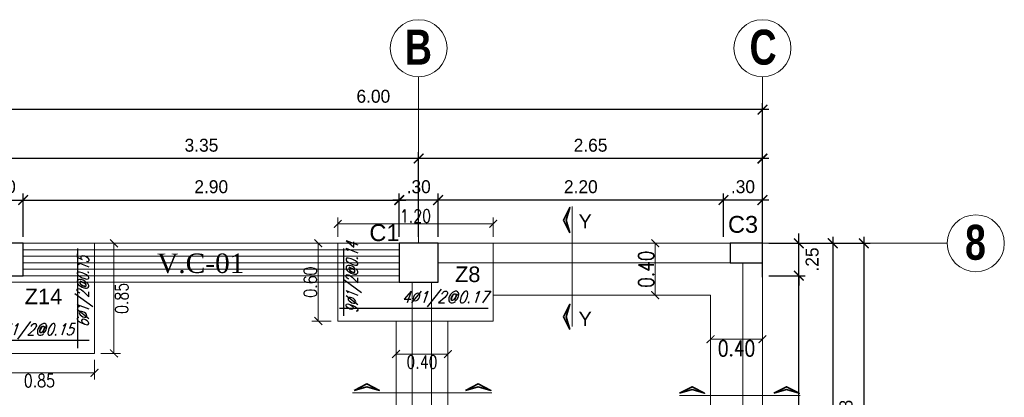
# Model space of a CAD drawing. Header units: metres. Extents: x -11 to 490, y -19 to 215.
# Tile 15 of 73: x 0.27 to 7.86, y 18.81 to 21.72. Entities that reach past the tile are written whole.
import ezdxf
from ezdxf.enums import TextEntityAlignment as Align

# ---------------------------------------------------------------- set-up
doc = ezdxf.new("R2010")
doc.units = ezdxf.units.M
for name, color, linetype, lineweight in [('COLUMNAS', 5, 'Continuous', 80), ('COTAS', 9, 'Continuous', 13), ('EJES', 251, 'Continuous', 20), ('LAYER2', 1, 'Continuous', 20)]:
    doc.layers.add(name, color=color, linetype=linetype, lineweight=lineweight)
for name, color, linetype in [('FIERRO', 5, 'Continuous'), ('LAYER8', 21, 'Continuous'), ('VIGAS', 2, 'Continuous')]:
    doc.layers.add(name, color=color, linetype=linetype)
doc.layers.add('PLUMA 0.8', color=7, linetype='Continuous', lineweight=80, true_color=0x2e2e2e)
doc.layers.add('VIGAS DE CIMENTACION', color=6, linetype='Continuous', lineweight=30, true_color=0xff00ff)
doc.styles.add('DUTCHBI', font='dutchbi.ttf')
doc.styles.add('joe1', font='impact.ttf')
doc.styles.add('SANSSERIFBOLD', font='arial.ttf')
doc.styles.add('STYLE1', font='arial.ttf')
doc.styles.add('STYLE2', font='swissel.ttf', dxfattribs={"height": 0.3})
doc.styles.add('STYLE5', font='romans.shx', dxfattribs={"width": 0.8})
doc.styles.add('TEXTOCENT', font='GOTHIC.TTF')
doc.styles.add('ZOILA', font='arial.ttf', dxfattribs={"oblique": 0.01})
doc.dimstyles.new('dimlosa', dxfattribs={"dimtxt": 0.04, "dimasz": 0.01, "dimexe": 0.01, "dimexo": 0.01, "dimgap": 0.01, "dimtad": 2, "dimzin": 3, "dimdsep": 46, "dimtxsty": 'STYLE1', "dimblk": 'DOT', "dimcen": 0.15, "dimclrd": 1, "dimclre": 1, "dimclrt": 3, "dimadec": 0, "dimazin": 0, "dimtfac": 1, "dimtix": 1, "dimtmove": 2, "dimatfit": 3, "dimldrblk": 'ARCHTICK', "dimfxl": 0.11, "dimfxlon": 1, "dimlwd": 9, "dimlwe": 9, "dimarcsym": 0})
doc.dimstyles.new('PLANTA50', dxfattribs={"dimscale": 0.5, "dimtxt": 0.2, "dimasz": 0.15, "dimexe": 0.1, "dimexo": 0.1, "dimgap": 0.1, "dimtad": 2, "dimzin": 7, "dimdsep": 46, "dimtxsty": 'TEXTOCENT', "dimblk": 'ARCHTICK', "dimcen": 0.2, "dimdle": 0.1, "dimclrd": 8, "dimclre": 8, "dimclrt": 256, "dimaunit": 1, "dimadec": 0, "dimazin": 0, "dimtfac": 1, "dimtix": 1, "dimtmove": 2, "dimatfit": 3, "dimldrblk": 'ARCHTICK', "dimfxl": 1, "dimtolj": 1, "dimtzin": 0, "dimarcsym": 0})

# ---------------------------------------------------------------- blocks, each defined once
blk = doc.blocks.new('_ARCHTICK')
at = {"color": 0, "linetype": 'ByBlock', "const_width": 0.15}
blk.add_lwpolyline([(-0.5, -0.5), (0.5, 0.5)], dxfattribs=at)
blk = doc.blocks.new('*D262')
at = {"layer": 'COTAS', "color": 8, "lineweight": -2, "transparency": 16777216}
for p, q in [((5.7, 20.05), (5.7, 20.3833)), ((6, 19.7376), (6, 20.3833)), ((6.05, 20.3333), (5.65, 20.3333))]:
    blk.add_line(p, q, dxfattribs=at)
at = {"layer": 'Defpoints', "color": 0, "lineweight": 5, "transparency": 16777216}
for p in [(5.7, 20.3333), (5.7, 20), (6, 19.6876)]:
    blk.add_point(p, dxfattribs=at)
at = {"layer": 'COTAS', "color": 8, "lineweight": -2, "transparency": 16777216, "xscale": 0.075, "yscale": 0.075, "zscale": 0.075, "rotation": 180}
blk.add_blockref('_ARCHTICK', (5.7, 20.3333), dxfattribs=at)
at = {"layer": 'COTAS', "color": 8, "lineweight": -2, "transparency": 16777216, "xscale": 0.075, "yscale": 0.075, "zscale": 0.075}
blk.add_blockref('_ARCHTICK', (6, 20.3333), dxfattribs=at)
at = {"layer": 'COTAS', "transparency": 16777216, "insert": (5.85, 20.4358), "char_height": 0.1, "attachment_point": 5, "style": 'TEXTOCENT'}
blk.add_mtext('\\A1;.30', dxfattribs=at)
blk = doc.blocks.new('*D263')
at = {"layer": 'COTAS', "color": 8, "lineweight": -2, "transparency": 16777216}
for p, q in [((6.05, 20.6533), (3.2994, 20.6533)), ((3.3494, 20.05), (3.3494, 20.7033)), ((6, 20.05), (6, 20.7033))]:
    blk.add_line(p, q, dxfattribs=at)
at = {"layer": 'Defpoints', "color": 0, "lineweight": 5, "transparency": 16777216}
for p in [(3.3494, 20.6533), (3.3494, 20), (6, 20)]:
    blk.add_point(p, dxfattribs=at)
at = {"layer": 'COTAS', "color": 8, "lineweight": -2, "transparency": 16777216, "xscale": 0.075, "yscale": 0.075, "zscale": 0.075, "rotation": 180}
blk.add_blockref('_ARCHTICK', (3.3494, 20.6533), dxfattribs=at)
at = {"layer": 'COTAS', "color": 8, "lineweight": -2, "transparency": 16777216, "xscale": 0.075, "yscale": 0.075, "zscale": 0.075}
blk.add_blockref('_ARCHTICK', (6, 20.6533), dxfattribs=at)
at = {"layer": 'COTAS', "transparency": 16777216, "insert": (4.6747, 20.7558), "char_height": 0.1, "attachment_point": 5, "style": 'TEXTOCENT'}
blk.add_mtext('\\A1;2.65', dxfattribs=at)
blk = doc.blocks.new('*D264')
at = {"layer": 'COTAS', "color": 8, "lineweight": -2, "transparency": 16777216}
for p, q in [((6.05, 21.031), (-0.05, 21.031)), ((0, 19.7376), (0, 21.081)), ((6, 19.7376), (6, 21.081))]:
    blk.add_line(p, q, dxfattribs=at)
at = {"layer": 'Defpoints', "color": 0, "lineweight": 5, "transparency": 16777216}
for p in [(0, 21.031), (0, 19.6876), (6, 19.6876)]:
    blk.add_point(p, dxfattribs=at)
at = {"layer": 'COTAS', "color": 8, "lineweight": -2, "transparency": 16777216, "xscale": 0.075, "yscale": 0.075, "zscale": 0.075, "rotation": 180}
blk.add_blockref('_ARCHTICK', (0, 21.031), dxfattribs=at)
at = {"layer": 'COTAS', "color": 8, "lineweight": -2, "transparency": 16777216, "xscale": 0.075, "yscale": 0.075, "zscale": 0.075}
blk.add_blockref('_ARCHTICK', (6, 21.031), dxfattribs=at)
at = {"layer": 'COTAS', "transparency": 16777216, "insert": (3, 21.1335), "char_height": 0.1, "attachment_point": 5, "style": 'TEXTOCENT'}
blk.add_mtext('\\A1;6.00', dxfattribs=at)
blk = doc.blocks.new('*D265')
at = {"layer": 'COTAS', "color": 8, "lineweight": -2, "transparency": 16777216}
for p, q in [((3.2, 20.05), (3.2, 20.3833)), ((3.4994, 20.05), (3.4994, 20.3833)), ((3.5494, 20.3333), (3.15, 20.3333))]:
    blk.add_line(p, q, dxfattribs=at)
at = {"layer": 'Defpoints', "color": 0, "lineweight": 5, "transparency": 16777216}
for p in [(3.2, 20.3333), (3.2, 20), (3.4994, 20)]:
    blk.add_point(p, dxfattribs=at)
at = {"layer": 'COTAS', "color": 8, "lineweight": -2, "transparency": 16777216, "xscale": 0.075, "yscale": 0.075, "zscale": 0.075, "rotation": 180}
blk.add_blockref('_ARCHTICK', (3.2, 20.3333), dxfattribs=at)
at = {"layer": 'COTAS', "color": 8, "lineweight": -2, "transparency": 16777216, "xscale": 0.075, "yscale": 0.075, "zscale": 0.075}
blk.add_blockref('_ARCHTICK', (3.4994, 20.3333), dxfattribs=at)
at = {"layer": 'COTAS', "transparency": 16777216, "insert": (3.3497, 20.4358), "char_height": 0.1, "attachment_point": 5, "style": 'TEXTOCENT'}
blk.add_mtext('\\A1;.30', dxfattribs=at)
blk = doc.blocks.new('*D266')
at = {"layer": 'COTAS', "color": 8, "lineweight": -2, "transparency": 16777216}
for p, q in [((3.3994, 20.6533), (-0.05, 20.6533)), ((0, 20.05), (0, 20.7033)), ((3.3494, 20.05), (3.3494, 20.7033))]:
    blk.add_line(p, q, dxfattribs=at)
at = {"layer": 'Defpoints', "color": 0, "lineweight": 5, "transparency": 16777216}
for p in [(0, 20.6533), (0, 20), (3.3494, 20)]:
    blk.add_point(p, dxfattribs=at)
at = {"layer": 'COTAS', "color": 8, "lineweight": -2, "transparency": 16777216, "xscale": 0.075, "yscale": 0.075, "zscale": 0.075, "rotation": 180}
blk.add_blockref('_ARCHTICK', (0, 20.6533), dxfattribs=at)
at = {"layer": 'COTAS', "color": 8, "lineweight": -2, "transparency": 16777216, "xscale": 0.075, "yscale": 0.075, "zscale": 0.075}
blk.add_blockref('_ARCHTICK', (3.3494, 20.6533), dxfattribs=at)
at = {"layer": 'COTAS', "transparency": 16777216, "insert": (1.6747, 20.7558), "char_height": 0.1, "attachment_point": 5, "style": 'TEXTOCENT'}
blk.add_mtext('\\A1;3.35', dxfattribs=at)
blk = doc.blocks.new('*D267')
at = {"layer": 'COTAS', "color": 8, "lineweight": -2, "transparency": 16777216}
for p, q in [((0, 20.05), (0, 20.3833)), ((0.3, 20.05), (0.3, 20.3833)), ((-0.05, 20.3333), (0.35, 20.3333))]:
    blk.add_line(p, q, dxfattribs=at)
at = {"layer": 'Defpoints', "color": 0, "lineweight": 5, "transparency": 16777216}
for p in [(0.3, 20.3333), (0, 20), (0.3, 20)]:
    blk.add_point(p, dxfattribs=at)
at = {"layer": 'COTAS', "color": 8, "lineweight": -2, "transparency": 16777216, "xscale": 0.075, "yscale": 0.075, "zscale": 0.075, "rotation": 180}
blk.add_blockref('_ARCHTICK', (0, 20.3333), dxfattribs=at)
at = {"layer": 'COTAS', "color": 8, "lineweight": -2, "transparency": 16777216, "xscale": 0.075, "yscale": 0.075, "zscale": 0.075}
blk.add_blockref('_ARCHTICK', (0.3, 20.3333), dxfattribs=at)
at = {"layer": 'COTAS', "transparency": 16777216, "insert": (0.15, 20.4358), "char_height": 0.1, "attachment_point": 5, "style": 'TEXTOCENT'}
blk.add_mtext('\\A1;.30', dxfattribs=at)
blk = doc.blocks.new('*D268')
at = {"layer": 'COTAS', "color": 8, "lineweight": -2, "transparency": 16777216}
for p, q in [((0.3, 20.05), (0.3, 20.3833)), ((3.2, 20.05), (3.2, 20.3833)), ((0.25, 20.3333), (3.25, 20.3333))]:
    blk.add_line(p, q, dxfattribs=at)
at = {"layer": 'Defpoints', "color": 0, "lineweight": 5, "transparency": 16777216}
for p in [(3.2, 20.3333), (0.3, 20), (3.2, 20)]:
    blk.add_point(p, dxfattribs=at)
at = {"layer": 'COTAS', "color": 8, "lineweight": -2, "transparency": 16777216, "xscale": 0.075, "yscale": 0.075, "zscale": 0.075, "rotation": 180}
blk.add_blockref('_ARCHTICK', (0.3, 20.3333), dxfattribs=at)
at = {"layer": 'COTAS', "color": 8, "lineweight": -2, "transparency": 16777216, "xscale": 0.075, "yscale": 0.075, "zscale": 0.075}
blk.add_blockref('_ARCHTICK', (3.2, 20.3333), dxfattribs=at)
at = {"layer": 'COTAS', "transparency": 16777216, "insert": (1.75, 20.4358), "char_height": 0.1, "attachment_point": 5, "style": 'TEXTOCENT'}
blk.add_mtext('\\A1;2.90', dxfattribs=at)
blk = doc.blocks.new('*D269')
at = {"layer": 'COTAS', "color": 8, "lineweight": -2, "transparency": 16777216}
for p, q in [((3.4994, 20.05), (3.4994, 20.3833)), ((5.7, 20.05), (5.7, 20.3833)), ((5.75, 20.3333), (3.4494, 20.3333))]:
    blk.add_line(p, q, dxfattribs=at)
at = {"layer": 'Defpoints', "color": 0, "lineweight": 5, "transparency": 16777216}
for p in [(3.4994, 20.3333), (3.4994, 20), (5.7, 20)]:
    blk.add_point(p, dxfattribs=at)
at = {"layer": 'COTAS', "color": 8, "lineweight": -2, "transparency": 16777216, "xscale": 0.075, "yscale": 0.075, "zscale": 0.075, "rotation": 180}
blk.add_blockref('_ARCHTICK', (3.4994, 20.3333), dxfattribs=at)
at = {"layer": 'COTAS', "color": 8, "lineweight": -2, "transparency": 16777216, "xscale": 0.075, "yscale": 0.075, "zscale": 0.075}
blk.add_blockref('_ARCHTICK', (5.7, 20.3333), dxfattribs=at)
at = {"layer": 'COTAS', "transparency": 16777216, "insert": (4.5997, 20.4358), "char_height": 0.1, "attachment_point": 5, "style": 'TEXTOCENT'}
blk.add_mtext('\\A1;2.20', dxfattribs=at)
blk = doc.blocks.new('*D279')
at = {"layer": 'COTAS', "color": 8, "lineweight": -2, "transparency": 16777216}
for p, q in [((6.7818, 20.05), (6.7818, -0.05)), ((6.05, 20), (6.8318, 20)), ((6.1, 0), (6.8318, 0))]:
    blk.add_line(p, q, dxfattribs=at)
at = {"layer": 'Defpoints', "color": 0, "lineweight": 5, "transparency": 16777216}
for p in [(6, 20), (6.05, 0), (6.7818, 0)]:
    blk.add_point(p, dxfattribs=at)
at = {"layer": 'COTAS', "color": 8, "lineweight": -2, "transparency": 16777216, "xscale": 0.075, "yscale": 0.075, "zscale": 0.075}
for p, rotation in [((6.7818, 20), 90), ((6.7818, 0), 270)]:
    blk.add_blockref('_ARCHTICK', p, dxfattribs=dict(at, rotation=rotation))
at = {"layer": 'COTAS', "transparency": 16777216, "insert": (6.8844, 10), "char_height": 0.1, "attachment_point": 5, "rotation": 90, "style": 'TEXTOCENT'}
blk.add_mtext('\\A1;20.00', dxfattribs=at)
blk = doc.blocks.new('*D295')
at = {"layer": 'COTAS', "color": 8, "lineweight": -2, "transparency": 16777216}
for p, q in [((6.05, 19.75), (6.3308, 19.75)), ((6.2808, 17.4), (6.2808, 19.8)), ((6.05, 17.45), (6.3308, 17.45))]:
    blk.add_line(p, q, dxfattribs=at)
at = {"layer": 'Defpoints', "color": 0, "lineweight": 5, "transparency": 16777216}
for p in [(6, 19.75), (6.2808, 19.75), (6, 17.45)]:
    blk.add_point(p, dxfattribs=at)
at = {"layer": 'COTAS', "color": 8, "lineweight": -2, "transparency": 16777216, "xscale": 0.075, "yscale": 0.075, "zscale": 0.075}
for p, rotation in [((6.2808, 19.75), 90), ((6.2808, 17.45), 270)]:
    blk.add_blockref('_ARCHTICK', p, dxfattribs=dict(at, rotation=rotation))
at = {"layer": 'COTAS', "transparency": 16777216, "insert": (6.3833, 18.6), "char_height": 0.1, "attachment_point": 5, "rotation": 90, "style": 'TEXTOCENT'}
blk.add_mtext('\\A1;2.30', dxfattribs=at)
blk = doc.blocks.new('*D296')
at = {"layer": 'COTAS', "color": 8, "lineweight": -2, "transparency": 16777216}
for p, q in [((6.2808, 20), (6.2808, 20.075)), ((6.05, 20), (6.3308, 20)), ((6.2808, 19.75), (6.2808, 20)), ((6.05, 19.75), (6.3308, 19.75)), ((6.2808, 19.75), (6.2808, 19.675))]:
    blk.add_line(p, q, dxfattribs=at)
at = {"layer": 'Defpoints', "color": 0, "lineweight": 5, "transparency": 16777216}
for p in [(6, 20), (6.2808, 20), (6, 19.75)]:
    blk.add_point(p, dxfattribs=at)
at = {"layer": 'COTAS', "color": 8, "lineweight": -2, "transparency": 16777216, "xscale": 0.075, "yscale": 0.075, "zscale": 0.075}
for p, rotation in [((6.2808, 20), 270), ((6.2808, 19.75), 90)]:
    blk.add_blockref('_ARCHTICK', p, dxfattribs=dict(at, rotation=rotation))
at = {"layer": 'COTAS', "transparency": 16777216, "insert": (6.3833, 19.875), "char_height": 0.1, "attachment_point": 5, "rotation": 90, "style": 'TEXTOCENT'}
blk.add_mtext('\\A1;.25', dxfattribs=at)
blk = doc.blocks.new('*D301')
at = {"layer": 'COTAS', "color": 8, "lineweight": -2, "transparency": 16777216}
for p, q in [((6.5421, 20.05), (6.5421, 17.275)), ((6.3308, 20), (6.5921, 20)), ((6.3308, 17.325), (6.5921, 17.325))]:
    blk.add_line(p, q, dxfattribs=at)
at = {"layer": 'Defpoints', "color": 0, "lineweight": 5, "transparency": 16777216}
for p in [(6.2808, 20), (6.2808, 17.325), (6.5421, 17.325)]:
    blk.add_point(p, dxfattribs=at)
at = {"layer": 'COTAS', "color": 8, "lineweight": -2, "transparency": 16777216, "xscale": 0.075, "yscale": 0.075, "zscale": 0.075}
for p, rotation in [((6.5421, 20), 90), ((6.5421, 17.325), 270)]:
    blk.add_blockref('_ARCHTICK', p, dxfattribs=dict(at, rotation=rotation))
at = {"layer": 'COTAS', "transparency": 16777216, "insert": (6.6446, 18.6625), "char_height": 0.1, "attachment_point": 5, "rotation": 90, "style": 'TEXTOCENT'}
blk.add_mtext('\\A1;2.68', dxfattribs=at)
blk = doc.blocks.new('*D361')
at = {"layer": 'Defpoints', "color": 0, "linetype": 'Continuous', "lineweight": 5, "transparency": 16777216}
for p in [(2.725, 20.15), (2.725, 20), (3.925, 20)]:
    blk.add_point(p, dxfattribs=at)
at = {"layer": 'VIGAS DE CIMENTACION', "color": 1, "linetype": 'Continuous', "lineweight": 5, "transparency": 16777216}
for p, q in [((2.725, 20.05), (2.725, 20.2)), ((3.925, 20.05), (3.925, 20.2)), ((3.925, 20.15), (2.725, 20.15))]:
    blk.add_line(p, q, dxfattribs=at)
at = {"layer": 'VIGAS DE CIMENTACION', "color": 1, "linetype": 'Continuous', "lineweight": 5, "transparency": 16777216, "xscale": 0.06, "yscale": 0.06, "zscale": 0.06, "rotation": 180}
blk.add_blockref('_ARCHTICK', (2.725, 20.15), dxfattribs=at)
at = {"layer": 'VIGAS DE CIMENTACION', "color": 1, "linetype": 'Continuous', "lineweight": 5, "transparency": 16777216, "xscale": 0.06, "yscale": 0.06, "zscale": 0.06}
blk.add_blockref('_ARCHTICK', (3.925, 20.15), dxfattribs=at)
at = {"layer": 'VIGAS DE CIMENTACION', "color": 3, "linetype": 'Continuous', "lineweight": 5, "transparency": 16777216, "insert": (3.325, 20.21), "char_height": 0.1, "attachment_point": 5, "style": 'STYLE5'}
blk.add_mtext('1.20', dxfattribs=at)
blk = doc.blocks.new('*D362')
at = {"layer": 'Defpoints', "color": 0, "linetype": 'Continuous', "lineweight": 5, "transparency": 16777216}
for p in [(2.725, 20), (2.575, 19.4), (2.725, 19.4)]:
    blk.add_point(p, dxfattribs=at)
at = {"layer": 'VIGAS DE CIMENTACION', "color": 1, "linetype": 'Continuous', "lineweight": 5, "transparency": 16777216}
for p, q in [((2.675, 20), (2.525, 20)), ((2.575, 20), (2.575, 19.4)), ((2.675, 19.4), (2.525, 19.4))]:
    blk.add_line(p, q, dxfattribs=at)
at = {"layer": 'VIGAS DE CIMENTACION', "color": 1, "linetype": 'Continuous', "lineweight": 5, "transparency": 16777216, "xscale": 0.06, "yscale": 0.06, "zscale": 0.06}
for p, rotation in [((2.575, 20), 90), ((2.575, 19.4), 270)]:
    blk.add_blockref('_ARCHTICK', p, dxfattribs=dict(at, rotation=rotation))
at = {"layer": 'VIGAS DE CIMENTACION', "color": 3, "linetype": 'Continuous', "lineweight": 5, "transparency": 16777216, "insert": (2.515, 19.7), "char_height": 0.1, "attachment_point": 5, "rotation": 90, "style": 'STYLE5'}
blk.add_mtext('0.60', dxfattribs=at)
blk = doc.blocks.new('*D363')
at = {"layer": 'Defpoints', "color": 0, "linetype": 'Continuous', "lineweight": 5, "transparency": 16777216}
for p in [(0, 19.15), (0.85, 19.15), (0, 19)]:
    blk.add_point(p, dxfattribs=at)
at = {"layer": 'VIGAS DE CIMENTACION', "color": 1, "linetype": 'Continuous', "lineweight": 5, "transparency": 16777216}
for p, q in [((0, 19.1), (0, 18.95)), ((0.85, 19.1), (0.85, 18.95)), ((0.85, 19), (0, 19))]:
    blk.add_line(p, q, dxfattribs=at)
at = {"layer": 'VIGAS DE CIMENTACION', "color": 1, "linetype": 'Continuous', "lineweight": 5, "transparency": 16777216, "xscale": 0.06, "yscale": 0.06, "zscale": 0.06, "rotation": 180}
blk.add_blockref('_ARCHTICK', (0, 19), dxfattribs=at)
at = {"layer": 'VIGAS DE CIMENTACION', "color": 1, "linetype": 'Continuous', "lineweight": 5, "transparency": 16777216, "xscale": 0.06, "yscale": 0.06, "zscale": 0.06}
blk.add_blockref('_ARCHTICK', (0.85, 19), dxfattribs=at)
at = {"layer": 'VIGAS DE CIMENTACION', "color": 3, "linetype": 'Continuous', "lineweight": 5, "transparency": 16777216, "insert": (0.425, 18.94), "char_height": 0.1, "attachment_point": 5, "style": 'STYLE5'}
blk.add_mtext('0.85', dxfattribs=at)
blk = doc.blocks.new('*D364')
at = {"layer": 'Defpoints', "color": 0, "linetype": 'Continuous', "lineweight": 5, "transparency": 16777216}
for p in [(0.85, 20), (0.85, 19.15), (1, 19.15)]:
    blk.add_point(p, dxfattribs=at)
at = {"layer": 'VIGAS DE CIMENTACION', "color": 1, "linetype": 'Continuous', "lineweight": 5, "transparency": 16777216}
for p, q in [((0.9, 20), (1.05, 20)), ((1, 20), (1, 19.15)), ((0.9, 19.15), (1.05, 19.15))]:
    blk.add_line(p, q, dxfattribs=at)
at = {"layer": 'VIGAS DE CIMENTACION', "color": 1, "linetype": 'Continuous', "lineweight": 5, "transparency": 16777216, "xscale": 0.06, "yscale": 0.06, "zscale": 0.06}
for p, rotation in [((1, 20), 90), ((1, 19.15), 270)]:
    blk.add_blockref('_ARCHTICK', p, dxfattribs=dict(at, rotation=rotation))
at = {"layer": 'VIGAS DE CIMENTACION', "color": 3, "linetype": 'Continuous', "lineweight": 5, "transparency": 16777216, "insert": (1.06, 19.575), "char_height": 0.1, "attachment_point": 5, "rotation": 90, "style": 'STYLE5'}
blk.add_mtext('0.85', dxfattribs=at)
blk = doc.blocks.new('*D373')
at = {"layer": 'Defpoints', "color": 0, "linetype": 'Continuous', "lineweight": 5, "transparency": 16777216}
for p in [(3.1747, 19.4), (3.5747, 19.4), (3.5747, 19.145)]:
    blk.add_point(p, dxfattribs=at)
at = {"layer": 'VIGAS DE CIMENTACION', "color": 1, "linetype": 'Continuous', "lineweight": 5, "transparency": 16777216}
for p, q in [((3.1747, 19.35), (3.1747, 19.095)), ((3.5747, 19.35), (3.5747, 19.095)), ((3.1747, 19.145), (3.5747, 19.145))]:
    blk.add_line(p, q, dxfattribs=at)
at = {"layer": 'VIGAS DE CIMENTACION', "color": 1, "linetype": 'Continuous', "lineweight": 5, "transparency": 16777216, "xscale": 0.06, "yscale": 0.06, "zscale": 0.06, "rotation": 180}
blk.add_blockref('_ARCHTICK', (3.1747, 19.145), dxfattribs=at)
at = {"layer": 'VIGAS DE CIMENTACION', "color": 1, "linetype": 'Continuous', "lineweight": 5, "transparency": 16777216, "xscale": 0.06, "yscale": 0.06, "zscale": 0.06}
blk.add_blockref('_ARCHTICK', (3.5747, 19.145), dxfattribs=at)
at = {"layer": 'VIGAS DE CIMENTACION', "color": 3, "linetype": 'Continuous', "lineweight": 5, "transparency": 16777216, "insert": (3.3747, 19.085), "char_height": 0.1, "attachment_point": 5, "style": 'STYLE5'}
blk.add_mtext('0.40', dxfattribs=at)
blk = doc.blocks.new('*D388')
at = {"layer": 'Defpoints', "color": 0, "linetype": 'Continuous', "lineweight": 5, "transparency": 16777216}
for p in [(5.1736, 20), (5.6, 20), (5.6, 19.6)]:
    blk.add_point(p, dxfattribs=at)
at = {"layer": 'VIGAS', "color": 1, "linetype": 'Continuous', "lineweight": 5, "transparency": 16777216}
for p, q in [((5.2736, 20), (5.1236, 20)), ((5.1736, 19.6), (5.1736, 20)), ((5.2736, 19.6), (5.1236, 19.6))]:
    blk.add_line(p, q, dxfattribs=at)
at = {"layer": 'VIGAS', "color": 1, "linetype": 'Continuous', "lineweight": 5, "transparency": 16777216, "xscale": 0.06, "yscale": 0.06, "zscale": 0.06}
for p, rotation in [((5.1736, 20), 90), ((5.1736, 19.6), 270)]:
    blk.add_blockref('_ARCHTICK', p, dxfattribs=dict(at, rotation=rotation))
at = {"layer": 'VIGAS', "color": 3, "linetype": 'Continuous', "lineweight": 5, "transparency": 16777216, "insert": (5.1036, 19.8), "char_height": 0.12, "attachment_point": 5, "rotation": 90, "style": 'STYLE5'}
blk.add_mtext('0.40', dxfattribs=at)
blk = doc.blocks.new('*D389')
at = {"layer": 'Defpoints', "color": 0, "linetype": 'Continuous', "lineweight": 5, "transparency": 16777216}
for p in [(5.6, 19.6), (6, 19.6), (6, 19.2594)]:
    blk.add_point(p, dxfattribs=at)
at = {"layer": 'VIGAS', "color": 1, "linetype": 'Continuous', "lineweight": 5, "transparency": 16777216}
for p, q in [((5.6, 19.3594), (5.6, 19.2094)), ((6, 19.3594), (6, 19.2094)), ((5.6, 19.2594), (6, 19.2594))]:
    blk.add_line(p, q, dxfattribs=at)
at = {"layer": 'VIGAS', "color": 1, "linetype": 'Continuous', "lineweight": 5, "transparency": 16777216, "xscale": 0.06, "yscale": 0.06, "zscale": 0.06, "rotation": 180}
blk.add_blockref('_ARCHTICK', (5.6, 19.2594), dxfattribs=at)
at = {"layer": 'VIGAS', "color": 1, "linetype": 'Continuous', "lineweight": 5, "transparency": 16777216, "xscale": 0.06, "yscale": 0.06, "zscale": 0.06}
blk.add_blockref('_ARCHTICK', (6, 19.2594), dxfattribs=at)
at = {"layer": 'VIGAS', "color": 3, "linetype": 'Continuous', "lineweight": 5, "transparency": 16777216, "insert": (5.8, 19.1894), "char_height": 0.12, "attachment_point": 5, "style": 'STYLE5'}
blk.add_mtext('0.40', dxfattribs=at)

msp = doc.modelspace()

# ---------------------------------------------------------------- linework, layer by layer
at = {"layer": 'COLUMNAS', "color": 160, "linetype": 'Continuous', "lineweight": 30}
for points in [[(0.3, 20), (0, 20), (0, 19.75), (0.3, 19.75)], [(3.4994, 20), (3.1994, 20), (3.1994, 19.7), (3.4994, 19.7)], [(6, 20), (5.75, 20), (5.75, 19.85), (6, 19.85)]]:
    msp.add_lwpolyline(points, close=True, dxfattribs=at)
at = {"layer": 'COTAS', "lineweight": 35}
for points in [[(4.5162, 20.0817), (4.4658, 20.1793), (4.5162, 20.2769), (4.4875, 20.1793), (4.5162, 20.0817)], [(4.5162, 19.3343), (4.4658, 19.4319), (4.5162, 19.5295), (4.4875, 19.4319), (4.5162, 19.3343)], [(2.8516, 18.8644), (2.9491, 18.9148), (3.0467, 18.8644), (2.9491, 18.8931), (2.8516, 18.8644)], [(3.7112, 18.8644), (3.8088, 18.9148), (3.9064, 18.8644), (3.8088, 18.8931), (3.7112, 18.8644)], [(5.3595, 18.8424), (5.4571, 18.8928), (5.5546, 18.8424), (5.4571, 18.8711), (5.3595, 18.8424)], [(6.0887, 18.8424), (6.1863, 18.8928), (6.2839, 18.8424), (6.1863, 18.8711), (6.0887, 18.8424)]]:
    msp.add_lwpolyline(points, dxfattribs=at)
at = {"layer": 'EJES', "color": 152, "linetype": 'Continuous', "lineweight": 5, "ltscale": 0.01}
msp.add_line((3.3494, 20), (3.3494, 21.2849), dxfattribs=at)
at = {"layer": 'EJES', "color": 152, "linetype": 'Continuous', "lineweight": 5}
for p, q in [((6, 20), (6, 21.2849)), ((0.725, 20), (-1.425, 20)), ((6, 20), (7.425, 20))]:
    msp.add_line(p, q, dxfattribs=at)
for centre in [(3.3494, 21.5049), (6, 21.5049), (7.645, 20)]:
    msp.add_circle(centre, 0.22, dxfattribs=at)
at = {"layer": 'FIERRO', "color": 156}
for p, q in [((0.7215, 19.19), (0.7215, 19.96)), ((2.7722, 19.44), (2.7722, 19.96)), ((2.7401, 19.5), (3.885, 19.5)), ((0.81, 19.25), (0.04, 19.25))]:
    msp.add_line(p, q, dxfattribs=at)
at = {"layer": 'PLUMA 0.8', "color": 4, "lineweight": 18}
for p, q in [((3.1747, 19.4), (3.1747, 18.525)), ((3.5747, 19.4), (3.5747, 18.125))]:
    msp.add_line(p, q, dxfattribs=at)
for points in [[(0, 20), (0.85, 20), (0.85, 19.15), (0, 19.15), (0, 20)], [(3.925, 20), (2.725, 20), (2.725, 19.4), (3.925, 19.4), (3.925, 20)], [(5.6, 19.6), (3.925, 19.6)], [(5.6, 19.6), (5.6, 17.925)]]:
    msp.add_lwpolyline(points, dxfattribs=at)
at = {"layer": 'VIGAS DE CIMENTACION', "color": 3, "linetype": 'Continuous', "lineweight": 18}
for p, q in [((4.5339, 19.3569), (4.5339, 20.2831)), ((5.3595, 18.8246), (6.29, 18.8246))]:
    msp.add_line(p, q, dxfattribs=at)
at = {"layer": 'VIGAS DE CIMENTACION', "color": 1, "linetype": 'Continuous', "lineweight": 5}
for p, q in [((3.1994, 19.95), (0.3, 19.95)), ((3.1994, 19.9), (0.3, 19.9)), ((3.1994, 19.8), (0.3, 19.8)), ((3.1994, 19.75), (0.3, 19.75)), ((3.1994, 19.7), (0, 19.7)), ((2.8383, 18.8466), (3.9126, 18.8466))]:
    msp.add_line(p, q, dxfattribs=at)
at = {"layer": 'VIGAS DE CIMENTACION', "color": 9, "linetype": 'Continuous', "lineweight": 18}
for points in [[(6, 20), (0, 20), (0, 0)], [(6, 20), (6, 0)], [(3.1994, 19.85), (0.3, 19.85)], [(5.75, 19.85), (3.4994, 19.85)], [(5.85, 17.45), (5.85, 19.85)], [(3.3, 19.7), (3.3, 18.4), (2.45, 18.4), (2.45, 18.25), (3.4494, 18.25), (3.4494, 19.7)]]:
    msp.add_lwpolyline(points, dxfattribs=at)
at = {"layer": 'VIGAS DE CIMENTACION', "color": 1, "linetype": 'Continuous', "lineweight": 5}
for points in [[(3.1994, 19.95), (0.3, 19.95)], [(3.1994, 19.9), (0.3, 19.9)]]:
    msp.add_lwpolyline(points, dxfattribs=at)

# ---------------------------------------------------------------- texts
at = {"layer": 'EJES', "style": 'joe1'}
for s, p in [('B', (3.2429, 21.3782)), ('C', (5.9006, 21.3782)), ('8', (7.5622, 19.873))]:
    msp.add_text(s, height=0.2695, rotation=0.00071, dxfattribs=at).set_placement(p)
at = {"layer": 'LAYER2', "color": 7, "linetype": 'Continuous'}
for s, height, style, p in [('Y', 0.11, 'STYLE2', (4.582, 20.1141)), ('V.C-01 ', 0.15, 'DUTCHBI', (1.3325, 19.7708)), ('Y', 0.11, 'STYLE2', (4.582, 19.3624))]:
    msp.add_text(s, height=height, dxfattribs=dict(at, style=style)).set_placement(p)
at = {"layer": 'LAYER8', "color": 1, "style": 'SANSSERIFBOLD'}
for s, p in [('Z8', (3.6301, 19.7009)), ('Z14', (0.312, 19.5302))]:
    msp.add_text(s, height=0.12, dxfattribs=at).set_placement(p)
at = {"layer": 'PLUMA 0.8', "color": 4, "linetype": 'Continuous', "lineweight": 25, "style": 'ZOILA', "oblique": 0.01}
for s, p in [('C3', (5.8504, 20.0809)), ('C1', (3.0855, 20.0168))]:
    msp.add_text(s, height=0.13, dxfattribs=at).set_placement(p, align=Align.CENTER)
at = {"layer": 'PLUMA 0.8', "color": 8, "linetype": 'Continuous', "lineweight": 5, "style": 'STYLE5', "oblique": 21, "width": 0.71}
for s, p in [('9Ø1/2@0.14', (2.8797, 19.7335)), ('6Ø1/2@0.15', (0.8059, 19.6258))]:
    msp.add_text(s, height=0.09, rotation=90, dxfattribs=at).set_placement(p, align=Align.CENTER)
at = {"layer": 'PLUMA 0.8', "color": 8, "linetype": 'Continuous', "lineweight": 5, "style": 'STYLE5', "oblique": 19}
for s, width, p in [('4Ø1/2@0.17', 0.87, (3.5512, 19.54)), ('6Ø1/2@0.15', 0.8, (0.381, 19.29))]:
    msp.add_text(s, height=0.09, dxfattribs=dict(at, width=width)).set_placement(p, align=Align.CENTER)

# ---------------------------------------------------------------- dimensions: what is measured, and where the dimension line sits
at = {"layer": 'COTAS'}
for base, p1, p2, angle, picture, middle in [((0, 21.031), (6, 19.6876), (0, 19.6876), 180, '*D264', (3, 21.1335)), ((0, 20.6533), (3.3494, 20), (0, 20), 180, '*D266', (1.6747, 20.7558)), ((3.3494, 20.6533), (6, 20), (3.3494, 20), 180, '*D263', (4.6747, 20.7558)), ((3.2, 20.3333), (3.4994, 20), (3.2, 20), 180, '*D265', (3.3497, 20.4358)), ((3.4994, 20.3333), (5.7, 20), (3.4994, 20), 180, '*D269', (4.5997, 20.4358)), ((5.7, 20.3333), (6, 19.6876), (5.7, 20), 180, '*D262', (5.85, 20.4358)), ((6.2808, 20), (6, 19.75), (6, 20), 90, '*D296', (6.3833, 19.875)), ((6.7818, 0), (6, 20), (6.05, 0), 90, '*D279', (6.8844, 10)), ((6.5421197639, 17.3249999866), (6.2807852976, 19.9999999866), (6.2807852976, 17.3249999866), 90, '*D301', (6.6446350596, 18.6624999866)), ((6.2808, 19.75), (6, 17.45), (6, 19.75), 90, '*D295', (6.3833, 18.6))]:
    dim = msp.add_linear_dim(base=base, p1=p1, p2=p2, angle=angle, dimstyle='PLANTA50', dxfattribs=at)
    dim.commit()
    dim.dimension.update_dxf_attribs({"geometry": picture, "text_midpoint": middle})
for base, p1, p2, picture, middle in [((0.3, 20.3333), (0, 20), (0.3, 20), '*D267', (0.15, 20.4358)), ((3.2, 20.3333), (0.3, 20), (3.2, 20), '*D268', (1.75, 20.4358))]:
    dim = msp.add_linear_dim(base=base, p1=p1, p2=p2, dimstyle='PLANTA50', dxfattribs=at)
    dim.commit()
    dim.dimension.update_dxf_attribs({"geometry": picture, "text_midpoint": middle})
at = {"layer": 'VIGAS', "color": 152, "linetype": 'Continuous', "lineweight": 5}
for base, p2, angle, picture, middle in [((5.1736, 20), (5.6, 20), 90, '*D388', (5.1036, 19.8)), ((6, 19.2594), (6, 19.6), 180, '*D389', (5.8, 19.1894))]:
    dim = msp.add_linear_dim(base=base, p1=(5.6, 19.6), p2=p2, angle=angle, dimstyle='dimlosa', override={"dimtxt": 0.12, "dimasz": 0.06, "dimexe": 0.05, "dimexo": 0.05, "dimzin": 1, "dimtxsty": 'STYLE5', "dimblk": 'ARCHTICK', "dimadec": 2, "dimfxl": 0.1, "dimlwd": 5, "dimlwe": 5, "dimarcsym": 2}, dxfattribs=at)
    dim.commit()
    dim.dimension.update_dxf_attribs({"geometry": picture, "text_midpoint": middle})
at = {"layer": 'VIGAS DE CIMENTACION', "color": 1, "linetype": 'Continuous', "lineweight": 5}
for base, p1, p2, angle, picture, middle in [((2.725, 20.15), (3.925, 20), (2.725, 20), 180, '*D361', (3.325, 20.21)), ((1, 19.15), (0.85, 20), (0.85, 19.15), 90, '*D364', (1.06, 19.575)), ((2.575, 19.4), (2.725, 20), (2.725, 19.4), 90, '*D362', (2.515, 19.7)), ((3.5747, 19.145), (3.1747, 19.4), (3.5747, 19.4), 180, '*D373', (3.3747, 19.085)), ((0, 19), (0.85, 19.15), (0, 19.15), 180, '*D363', (0.425, 18.94))]:
    dim = msp.add_linear_dim(base=base, p1=p1, p2=p2, angle=angle, dimstyle='dimlosa', override={"dimtxt": 0.1, "dimasz": 0.06, "dimexe": 0.05, "dimexo": 0.05, "dimzin": 1, "dimtxsty": 'STYLE5', "dimblk": 'ARCHTICK', "dimadec": 2, "dimfxl": 0.05, "dimfxlon": 0, "dimlwd": 5, "dimlwe": 5}, dxfattribs=at)
    dim.commit()
    dim.dimension.update_dxf_attribs({"geometry": picture, "text_midpoint": middle})

doc.saveas('drawing.dxf')
